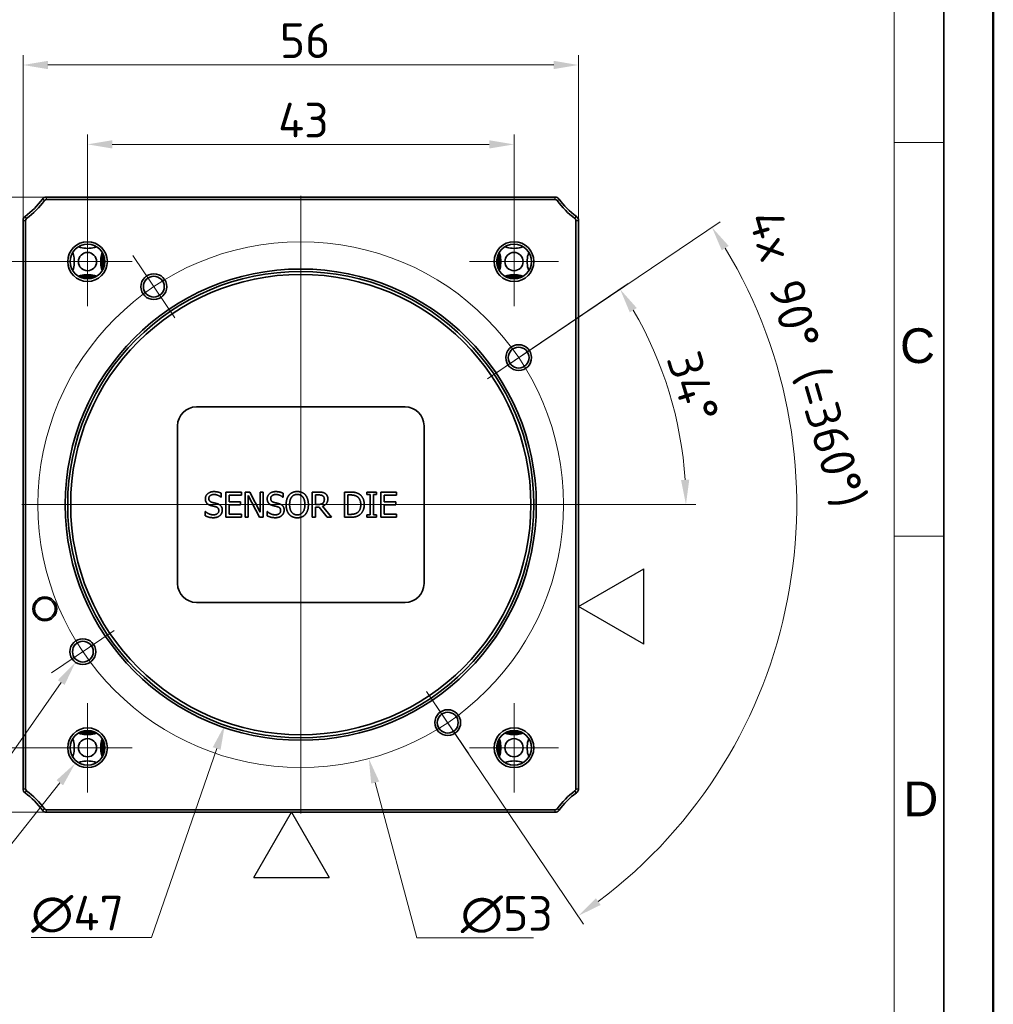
# Model space of a CAD drawing. Header units: millimetres. Extents: x 0 to 420, y 0 to 297.
# Tile 21 of 33: x 322 to 420, y 101 to 201. Entities that reach past the tile are written whole.
import ezdxf
from ezdxf.enums import TextEntityAlignment as Align

# ---------------------------------------------------------------- set-up
doc = ezdxf.new("R2010")
doc.units = ezdxf.units.MM
doc.layers.get('0').update_dxf_attribs({"lineweight": 25})
for name, color, linetype, lineweight in [('001', 7, 'Continuous', 50), ('Bemaßung (ISO)', 7, 'Continuous', 18), ('Mittellinie (ISO)', 7, 'Continuous', 18), ('Mittelpunktmarkierung (ISO)', 7, 'Continuous', 18), ('Rahmen (ISO)', 7, 'Continuous', 70), ('Sichtbar (ISO)', 7, 'Continuous', 35), ('Sichtbar schmal (ISO)', 7, 'Continuous', 25), ('Skizziergeometrie (ISO)', 7, 'Continuous', 25), ('Symbole(DIN) 2', 7, 'Continuous', 25)]:
    doc.layers.add(name, color=color, linetype=linetype, lineweight=lineweight)
doc.layers.add('Symbole(DIN)', color=3, linetype='Continuous', lineweight=25, true_color=0x00ff00)
doc.styles.add('Aktuell-DIN', font='arial.ttf')
doc.styles.add('Notiztext (DIN)', font='isocpeur.ttf')
doc.styles.add('Textstil35', font='arial.ttf')
doc.dimstyles.new('Standard (DIN)', dxfattribs={"dimtxt": 3.5, "dimasz": 2.5, "dimexe": 1, "dimexo": 0, "dimgap": 0.7, "dimtad": 1, "dimtoh": 1, "dimrnd": 1e-08, "dimtxsty": 'Notiztext (DIN)', "dimcen": 0.09, "dimdle": 10, "dimclrd": 256, "dimclre": 256, "dimclrt": 256, "dimazin": 2, "dimtfac": 0.514286, "dimtdec": 4, "dimtmove": 0, "dimatfit": 3, "dimfxl": 1, "dimtolj": 1, "dimlwd": -1, "dimlwe": -1, "dimarcsym": 0})

# ---------------------------------------------------------------- blocks, each defined once
blk = doc.blocks.new('Spezielle Angaben')
at = {"layer": 'Skizziergeometrie (ISO)'}
for p, q in [((0, 0), (6.582, 3.8)), ((6.582, -3.8), (6.582, 3.8)), ((6.582, -3.8), (0, 0))]:
    blk.add_line(p, q, dxfattribs=at)
at = {"layer": 'Symbole(DIN) 2', "color": 7, "style": 'Aktuell-DIN'}
blk.add_attdef('Angaben:', text='', height=3.5, dxfattribs=at).set_placement((10, 2.5), align=Align.TOP_LEFT)
at = {"layer": 'Symbole(DIN) 2', "color": 7, "style": 'Textstil35'}
blk.add_attdef('Position:', text='', height=2.5, dxfattribs=at).set_placement((2.5, 0), align=Align.MIDDLE_LEFT)
blk = doc.blocks.new('*D46')
at = {"layer": 'Bemaßung (ISO)', "transparency": 16777216}
for p, q in [((328.114, 136.855), (328.294, 136.855)), ((328.204, 136.765), (328.204, 136.945)), ((311.259, 112.705), (326.021, 133.744)), ((268.719, 112.705), (311.259, 112.705))]:
    blk.add_line(p, q, dxfattribs=at)
blk.add_solid([(325.68, 133.983), (326.362, 133.505), (327.457, 135.79)], dxfattribs=at)
at = {"layer": 'Defpoints', "color": 0, "transparency": 16777216}
for p in [(328.95, 137.919), (327.457, 135.79)]:
    blk.add_point(p, dxfattribs=at)
at = {"layer": 'Bemaßung (ISO)', "transparency": 16777216, "insert": (268.719, 117.955), "char_height": 3.5, "attachment_point": 1, "style": 'Notiztext (DIN)'}
blk.add_mtext('\\A1; 4x M2,5; 3,3 deep', dxfattribs=at)
blk = doc.blocks.new('*D47')
at = {"layer": 'Bemaßung (ISO)', "transparency": 16777216}
for p, q in [((328.583, 127.173), (328.763, 127.173)), ((328.673, 127.083), (328.673, 127.263)), ((309.88, 103.445), (325.879, 123.646)), ((270.663, 103.445), (309.88, 103.445))]:
    blk.add_line(p, q, dxfattribs=at)
blk.add_solid([(325.553, 123.904), (326.206, 123.387), (327.432, 125.605)], dxfattribs=at)
at = {"layer": 'Defpoints', "color": 0, "transparency": 16777216}
for p in [(329.915, 128.741), (327.432, 125.605)]:
    blk.add_point(p, dxfattribs=at)
at = {"layer": 'Bemaßung (ISO)', "transparency": 16777216, "insert": (270.663, 108.695), "char_height": 3.5, "attachment_point": 1, "style": 'Notiztext (DIN)'}
blk.add_mtext('\\A1; 4x M4; 6,3 deep', dxfattribs=at)
blk = doc.blocks.new('*D48')
at = {"layer": 'Bemaßung (ISO)', "transparency": 16777216}
for p, q in [((350.083, 151.673), (350.263, 151.673)), ((350.173, 151.583), (350.173, 151.763)), ((335.126, 108.054), (341.695, 127.095)), ((322.992, 108.054), (335.126, 108.054))]:
    blk.add_line(p, q, dxfattribs=at)
blk.add_solid([(341.301, 127.23), (342.089, 126.959), (342.51, 129.458)], dxfattribs=at)
at = {"layer": 'Defpoints', "color": 0, "transparency": 16777216}
for p in [(357.837, 173.889), (342.51, 129.458)]:
    blk.add_point(p, dxfattribs=at)
at = {"layer": 'Bemaßung (ISO)', "transparency": 16777216, "insert": (322.992, 112.254), "char_height": 3.5, "attachment_point": 1, "style": 'Notiztext (DIN)'}
blk.add_mtext('\\A1;∅47', dxfattribs=at)
blk = doc.blocks.new('*D49')
at = {"layer": 'Bemaßung (ISO)', "transparency": 16777216}
for p, q in [((350.083, 151.673), (350.263, 151.673)), ((350.173, 151.583), (350.173, 151.763)), ((361.871, 108.016), (357.679, 123.661)), ((373.655, 108.016), (361.871, 108.016))]:
    blk.add_line(p, q, dxfattribs=at)
blk.add_solid([(358.082, 123.769), (357.277, 123.554), (357.032, 126.076)], dxfattribs=at)
at = {"layer": 'Defpoints', "color": 0, "transparency": 16777216}
for p in [(343.315, 177.27), (357.032, 126.076)]:
    blk.add_point(p, dxfattribs=at)
at = {"layer": 'Bemaßung (ISO)', "transparency": 16777216, "insert": (366.305, 112.216), "char_height": 3.5, "attachment_point": 1, "style": 'Notiztext (DIN)'}
blk.add_mtext('\\A1;∅53', dxfattribs=at)
blk = doc.blocks.new('*D50')
at = {"layer": 'Bemaßung (ISO)', "transparency": 16777216}
for p, q in [((368.992, 164.367), (383.198, 173.949)), ((350.183, 151.673), (390.008, 151.673))]:
    blk.add_line(p, q, dxfattribs=at)
blk.add_arc((350.173, 151.673), 38.835, 3.68905, 30.31095, dxfattribs=at)
for points in [[(383.347, 171.051), (384.052, 171.495), (382.369, 173.389)], [(389.344, 154.185), (388.511, 154.159), (389.008, 151.673)]]:
    blk.add_solid(points, dxfattribs=at)
at = {"layer": 'Defpoints', "color": 0, "transparency": 16777216}
for p in [(368.992, 164.367), (388.251, 159.305), (350.173, 151.673), (350.183, 151.673)]:
    blk.add_point(p, dxfattribs=at)
at = {"layer": 'Bemaßung (ISO)', "transparency": 16777216, "insert": (390.356, 167.435), "char_height": 3.5, "attachment_point": 1, "rotation": 287, "style": 'Notiztext (DIN)'}
blk.add_mtext('\\A1;34°', dxfattribs=at)
blk = doc.blocks.new('*D51')
at = {"layer": 'Bemaßung (ISO)', "transparency": 16777216}
for p, q in [((368.992, 164.367), (392.454, 180.192)), ((362.867, 132.854), (378.692, 109.392))]:
    blk.add_line(p, q, dxfattribs=at)
blk.add_arc((350.173, 151.673), 50, 306.86509, 31.13491, dxfattribs=at)
for points in [[(392.62, 177.302), (393.322, 177.75), (391.625, 179.633)], [(380.412, 111.331), (379.928, 112.01), (378.133, 110.221)]]:
    blk.add_solid(points, dxfattribs=at)
at = {"layer": 'Defpoints', "color": 0, "transparency": 16777216}
for p in [(368.992, 164.367), (350.173, 151.673), (362.867, 132.854), (395.113, 129.755)]:
    blk.add_point(p, dxfattribs=at)
at = {"layer": 'Bemaßung (ISO)', "transparency": 16777216, "insert": (398.618, 181.655), "char_height": 3.5, "attachment_point": 1, "rotation": 286.25228, "style": 'Notiztext (DIN)'}
blk.add_mtext('\\A1;{4x }90°{ (=360°)}', dxfattribs=at)
blk = doc.blocks.new('*D52')
at = {"layer": 'Bemaßung (ISO)', "transparency": 16777216}
for p, q in [((324.533, 182.673), (307.423, 182.673)), ((308.423, 180.173), (308.423, 123.173)), ((324.533, 120.673), (307.423, 120.673))]:
    blk.add_line(p, q, dxfattribs=at)
for points in [[(308.007, 180.173), (308.84, 180.173), (308.423, 182.673)], [(308.007, 123.173), (308.84, 123.173), (308.423, 120.673)]]:
    blk.add_solid(points, dxfattribs=at)
at = {"layer": 'Defpoints', "color": 0, "transparency": 16777216}
for p in [(324.533, 182.673), (308.423, 120.673), (324.533, 120.673)]:
    blk.add_point(p, dxfattribs=at)
at = {"layer": 'Bemaßung (ISO)', "transparency": 16777216, "insert": (304.223, 149.563), "char_height": 3.5, "attachment_point": 1, "rotation": 90, "style": 'Notiztext (DIN)'}
blk.add_mtext('\\A1;62', dxfattribs=at)
blk = doc.blocks.new('*D53')
at = {"layer": 'Bemaßung (ISO)', "transparency": 16777216}
for p, q in [((322.173, 180.314), (322.173, 196.986)), ((378.173, 180.314), (378.173, 196.986)), ((324.673, 195.986), (375.673, 195.986))]:
    blk.add_line(p, q, dxfattribs=at)
for points in [[(324.673, 196.403), (324.673, 195.57), (322.173, 195.986)], [(375.673, 196.403), (375.673, 195.57), (378.173, 195.986)]]:
    blk.add_solid(points, dxfattribs=at)
at = {"layer": 'Defpoints', "color": 0, "transparency": 16777216}
for p in [(378.173, 195.986), (322.173, 180.314), (378.173, 180.314)]:
    blk.add_point(p, dxfattribs=at)
at = {"layer": 'Bemaßung (ISO)', "transparency": 16777216, "insert": (348.063, 200.186), "char_height": 3.5, "attachment_point": 1, "style": 'Notiztext (DIN)'}
blk.add_mtext('\\A1;56', dxfattribs=at)
blk = doc.blocks.new('*D54')
at = {"layer": 'Bemaßung (ISO)', "transparency": 16777216}
for p, q in [((328.673, 176.173), (315.423, 176.173)), ((316.423, 129.673), (316.423, 173.673)), ((328.673, 127.173), (315.423, 127.173))]:
    blk.add_line(p, q, dxfattribs=at)
for points in [[(316.007, 173.673), (316.84, 173.673), (316.423, 176.173)], [(316.007, 129.673), (316.84, 129.673), (316.423, 127.173)]]:
    blk.add_solid(points, dxfattribs=at)
at = {"layer": 'Defpoints', "color": 0, "transparency": 16777216}
for p in [(316.423, 176.173), (328.673, 176.173), (328.673, 127.173)]:
    blk.add_point(p, dxfattribs=at)
at = {"layer": 'Bemaßung (ISO)', "transparency": 16777216, "insert": (312.223, 149.388), "char_height": 3.5, "attachment_point": 1, "rotation": 90, "style": 'Notiztext (DIN)'}
blk.add_mtext('\\A1;49', dxfattribs=at)
blk = doc.blocks.new('*D55')
at = {"layer": 'Bemaßung (ISO)', "transparency": 16777216}
for p, q in [((328.673, 176.173), (328.673, 188.986)), ((371.673, 176.173), (371.673, 188.986)), ((331.173, 187.986), (369.173, 187.986))]:
    blk.add_line(p, q, dxfattribs=at)
for points in [[(331.173, 188.403), (331.173, 187.57), (328.673, 187.986)], [(369.173, 188.403), (369.173, 187.57), (371.673, 187.986)]]:
    blk.add_solid(points, dxfattribs=at)
at = {"layer": 'Defpoints', "color": 0, "transparency": 16777216}
for p in [(371.673, 187.986), (328.673, 176.173), (371.673, 176.173)]:
    blk.add_point(p, dxfattribs=at)
at = {"layer": 'Bemaßung (ISO)', "transparency": 16777216, "insert": (347.888, 192.186), "char_height": 3.5, "attachment_point": 1, "style": 'Notiztext (DIN)'}
blk.add_mtext('\\A1;43', dxfattribs=at)
blk = doc.blocks.new('Ränder Basler-A3')
at = {"layer": '001'}
blk.add_line((420, 297), (420, 0), dxfattribs=at)
at = {"layer": '001', "color": 7, "linetype": 'Continuous', "lineweight": 35}
blk.add_line((415, 292), (415, 5), dxfattribs=at)
at = {"layer": '001', "color": 7, "linetype": 'Continuous', "lineweight": 18}
blk.add_line((410, 287), (410, 5), dxfattribs=at)
at = {"layer": 'Rahmen (ISO)', "color": 7, "linetype": 'Continuous', "lineweight": 18}
for p, q in [((415, 188.164), (410, 188.164)), ((415, 148.5), (410, 148.5))]:
    blk.add_line(p, q, dxfattribs=at)
at = {"layer": 'Symbole(DIN)', "color": 250, "true_color": 0x3f3f3f, "char_height": 3.5, "attachment_point": 4, "style": 'Aktuell-DIN'}
for s, insert in [('\\fArial|b0|i0;C', (410.593, 167.671)), ('\\fArial|b0|i0;D', (410.922, 122.017))]:
    blk.add_mtext(s, dxfattribs=dict(at, insert=insert))

msp = doc.modelspace()

# ---------------------------------------------------------------- linework, layer by layer
at = {"layer": 'Mittellinie (ISO)', "linetype": 'Continuous'}
for p, q in [((350.1733, 120.5325), (350.1733, 182.814)), ((322.0326, 151.6733), (378.314, 151.6733))]:
    msp.add_line(p, q, dxfattribs=at)
msp.add_circle((350.1733, 151.6733), 26.5, dxfattribs=at)
at = {"layer": 'Mittelpunktmarkierung (ISO)', "linetype": 'Continuous'}
for p, q in [((328.6733, 180.6733), (328.6733, 171.6733)), ((371.6733, 180.6733), (371.6733, 171.6733)), ((333.2298, 176.7931), (337.4796, 170.4924)), ((333.1733, 176.1733), (324.1733, 176.1733)), ((376.1733, 176.1733), (367.1733, 176.1733)), ((368.9925, 164.3669), (375.2931, 168.6168)), ((331.3542, 138.9796), (325.0535, 134.7297)), ((362.867, 132.8541), (367.1168, 126.5534)), ((328.6733, 131.6733), (328.6733, 122.6733)), ((371.6733, 131.6733), (371.6733, 122.6733)), ((333.1733, 127.1733), (324.1733, 127.1733)), ((376.1733, 127.1733), (367.1733, 127.1733))]:
    msp.add_line(p, q, dxfattribs=at)
at = {"layer": 'Sichtbar (ISO)'}
for p, q in [((324.5326, 182.6733), (375.814, 182.6733)), ((375.814, 182.4233), (324.5326, 182.4233)), ((322.1733, 123.0325), (322.1733, 180.314)), ((322.4233, 180.314), (322.4233, 123.0325)), ((377.9233, 123.0325), (377.9233, 180.314)), ((378.1733, 180.314), (378.1733, 123.0325)), ((330.1733, 177.0746), (330.1733, 175.2719)), ((370.1733, 175.2719), (370.1733, 177.0746)), ((329.5747, 174.6733), (327.7719, 174.6733)), ((372.5747, 174.6733), (370.7719, 174.6733)), ((339.6483, 161.5233), (360.6983, 161.5233)), ((337.7483, 143.7233), (337.7483, 159.6233)), ((362.5983, 159.6233), (362.5983, 143.7233)), ((342.6037, 152.9433), (344.1928, 152.9433)), ((342.6037, 150.4033), (342.6037, 152.9433)), ((344.1928, 152.9433), (344.1928, 152.6427)), ((344.5633, 152.9433), (345.0429, 152.9433)), ((344.5633, 150.4033), (344.5633, 152.9433)), ((345.0429, 152.9433), (346.0659, 150.9323)), ((346.0659, 152.9433), (346.3808, 152.9433)), ((346.0659, 150.9323), (346.0659, 152.9433)), ((346.3808, 152.9433), (346.3808, 150.4033)), ((351.3126, 152.9433), (351.9672, 152.9433)), ((351.3126, 150.4033), (351.3126, 152.9433)), ((354.571, 152.9433), (355.1494, 152.9433)), ((354.571, 150.4033), (354.571, 152.9433)), ((356.8413, 152.9433), (357.8252, 152.9433)), ((356.8413, 152.6839), (356.8413, 152.9433)), ((357.8252, 152.9433), (357.8252, 152.6839)), ((358.2431, 152.9433), (359.8321, 152.9433)), ((358.2431, 150.4033), (358.2431, 152.9433)), ((359.8321, 152.9433), (359.8321, 152.6427)), ((342.1612, 152.4204), (342.1365, 152.4204)), ((342.1612, 152.8239), (342.1612, 152.4204)), ((342.9413, 152.6427), (342.9413, 151.947)), ((344.1928, 152.6427), (342.9413, 152.6427)), ((342.9413, 151.947), (344.1084, 151.947)), ((344.1084, 151.947), (344.1084, 151.6465)), ((344.8782, 152.5933), (344.8782, 150.4033)), ((346.0021, 150.4033), (344.8782, 152.5933)), ((348.398, 152.4204), (348.3733, 152.4204)), ((348.398, 152.8239), (348.398, 152.4204)), ((351.9857, 152.651), (351.6502, 152.651)), ((351.6502, 152.651), (351.6502, 151.6959)), ((355.1658, 152.651), (354.9085, 152.651)), ((354.9085, 152.651), (354.9085, 150.6955)), ((357.1645, 152.6839), (356.8413, 152.6839)), ((357.1645, 150.6626), (357.1645, 152.6839)), ((357.502, 152.6839), (357.502, 150.6626)), ((357.8252, 152.6839), (357.502, 152.6839)), ((358.5806, 152.6427), (358.5806, 151.947)), ((359.8321, 152.6427), (358.5806, 152.6427)), ((358.5806, 151.947), (359.7477, 151.947)), ((359.7477, 151.947), (359.7477, 151.6465)), ((340.533, 150.9796), (340.5577, 150.9796)), ((340.533, 150.5556), (340.533, 150.9796)), ((342.9413, 151.6465), (342.9413, 150.7038)), ((344.1084, 151.6465), (342.9413, 151.6465)), ((346.7698, 150.9796), (346.7945, 150.9796)), ((346.7698, 150.5556), (346.7698, 150.9796)), ((351.6502, 151.6959), (351.9466, 151.6959)), ((351.6502, 151.4139), (351.6502, 150.4033)), ((352.0371, 151.4139), (351.6502, 151.4139)), ((352.8399, 150.4033), (352.0371, 151.4139)), ((352.3747, 151.5086), (353.2783, 150.4033)), ((358.5806, 151.6465), (358.5806, 150.7038)), ((359.7477, 151.6465), (358.5806, 151.6465)), ((344.1928, 150.4033), (342.6037, 150.4033)), ((342.9413, 150.7038), (344.1928, 150.7038)), ((344.1928, 150.7038), (344.1928, 150.4033)), ((344.8782, 150.4033), (344.5633, 150.4033)), ((346.3808, 150.4033), (346.0021, 150.4033)), ((351.6502, 150.4033), (351.3126, 150.4033)), ((353.2783, 150.4033), (352.8399, 150.4033)), ((355.1555, 150.4033), (354.571, 150.4033)), ((354.9085, 150.6955), (355.1658, 150.6955)), ((356.8413, 150.6626), (357.1645, 150.6626)), ((356.8413, 150.4033), (356.8413, 150.6626)), ((357.8252, 150.4033), (356.8413, 150.4033)), ((357.502, 150.6626), (357.8252, 150.6626)), ((357.8252, 150.6626), (357.8252, 150.4033)), ((359.8321, 150.4033), (358.2431, 150.4033)), ((358.5806, 150.7038), (359.8321, 150.7038)), ((359.8321, 150.7038), (359.8321, 150.4033)), ((360.6983, 141.8233), (339.6483, 141.8233)), ((327.7719, 128.6733), (329.5747, 128.6733)), ((330.1733, 128.0746), (330.1733, 126.2719)), ((370.1733, 126.2719), (370.1733, 128.0746)), ((370.7719, 128.6733), (372.5747, 128.6733)), ((324.5326, 120.9233), (375.814, 120.9233)), ((375.814, 120.6733), (324.5326, 120.6733))]:
    msp.add_line(p, q, dxfattribs=at)
for centre, radius in [((328.6733, 176.1733), 2), ((328.6733, 176.1733), 1.75), ((371.6733, 176.1733), 2), ((371.6733, 176.1733), 1.75), ((328.6733, 176.1733), 0.9179), ((371.6733, 176.1733), 0.9179), ((350.1733, 151.6733), 23.75), ((350.1733, 151.6733), 23.5), ((350.1733, 151.6733), 23.2), ((335.3547, 173.6428), 1.3), ((335.3547, 173.6428), 1.05), ((372.1428, 166.4919), 1.3), ((372.1428, 166.4919), 1.05), ((324.3733, 141.1733), 1.2), ((324.3733, 141.1733), 1.05), ((328.2038, 136.8546), 1.3), ((328.2038, 136.8546), 1.05), ((364.9919, 129.7038), 1.3), ((364.9919, 129.7038), 1.05), ((328.6733, 127.1733), 2), ((371.6733, 127.1733), 2), ((328.6733, 127.1733), 1.75), ((328.6733, 127.1733), 0.9179), ((371.6733, 127.1733), 1.75), ((371.6733, 127.1733), 0.9179)]:
    msp.add_circle(centre, radius, dxfattribs=at)
for centre, radius, start, end in [((324.5326, 182.1733), 0.5, 90, 143.793467), ((375.814, 182.1733), 0.5, 36.206533, 90), ((317.5933, 187.2533), 8.1, 306.206533, 323.793467), ((317.5933, 187.2533), 8.35, 306.206533, 323.793467), ((324.5326, 182.1733), 0.25, 90, 143.793467), ((375.814, 182.1733), 0.25, 36.206533, 90), ((382.7533, 187.2533), 8.35, 216.206533, 233.793467), ((382.7533, 187.2533), 8.1, 216.206533, 233.793467), ((322.6733, 180.314), 0.5, 126.206533, 180), ((377.6733, 180.314), 0.5, 0, 53.793467), ((322.6733, 180.314), 0.25, 126.206533, 180), ((377.6733, 180.314), 0.25, 0, 53.793467), ((339.6483, 159.6233), 1.9, 90, 180), ((360.6983, 159.6233), 1.9, 0, 90), ((339.6483, 143.7233), 1.9, 180, 270), ((360.6983, 143.7233), 1.9, 270, 0), ((322.6733, 123.0325), 0.5, 180, 233.793467), ((317.5933, 116.0933), 8.1, 36.206533, 53.793467), ((322.6733, 123.0325), 0.25, 180, 233.793467), ((317.5933, 116.0933), 8.35, 36.206533, 53.793467), ((382.7533, 116.0933), 8.35, 126.206533, 143.793467), ((382.7533, 116.0933), 8.1, 126.206533, 143.793467), ((377.6733, 123.0325), 0.25, 306.206533, 0), ((377.6733, 123.0325), 0.5, 306.206533, 0), ((324.5326, 121.1733), 0.5, 216.206533, 270), ((324.5326, 121.1733), 0.25, 216.206533, 270), ((375.814, 121.1733), 0.25, 270, 323.793467), ((375.814, 121.1733), 0.5, 270, 323.793467)]:
    msp.add_arc(centre, radius, start, end, dxfattribs=at)
for points, knots in [([(327.7719, 177.6733), (327.8374, 177.6362), (327.9073, 177.607), (328.1788, 177.5226), (328.4456, 177.5072), (328.901, 177.5072), (329.1678, 177.5226), (329.4393, 177.607), (329.5093, 177.6362), (329.5747, 177.6733)], [0.05648451, 0.05648451, 0.05648451, 0.05648451, 0.08048387, 0.08048387, 0.14879923, 0.14879923, 0.21711458, 0.21711458, 0.24111394, 0.24111394, 0.24111394, 0.24111394]), ([(370.7719, 177.6733), (370.8374, 177.6362), (370.9073, 177.607), (371.1788, 177.5226), (371.4456, 177.5072), (371.901, 177.5072), (372.1678, 177.5226), (372.4393, 177.607), (372.5093, 177.6362), (372.5747, 177.6733)], [0.05648451, 0.05648451, 0.05648451, 0.05648451, 0.08048387, 0.08048387, 0.14879923, 0.14879923, 0.21711458, 0.21711458, 0.24111394, 0.24111394, 0.24111394, 0.24111394]), ([(327.1733, 177.0746), (327.2103, 177.0092), (327.2396, 176.9393), (327.324, 176.6678), (327.3394, 176.401), (327.3394, 175.9455), (327.324, 175.6788), (327.2396, 175.4072), (327.2103, 175.3373), (327.1733, 175.2719)], [1.37305168, 1.37305168, 1.37305168, 1.37305168, 1.39705104, 1.39705104, 1.4653664, 1.4653664, 1.53368176, 1.53368176, 1.55768112, 1.55768112, 1.55768112, 1.55768112]), ([(330.1733, 175.2719), (330.1368, 175.3376), (330.107, 175.4072), (330.0226, 175.6788), (330.0072, 175.9455), (330.0072, 176.401), (330.0226, 176.6678), (330.107, 176.9393), (330.1368, 177.0089), (330.1733, 177.0746)], [0.05648451, 0.05648451, 0.05648451, 0.05648451, 0.08048387, 0.08048387, 0.14879923, 0.14879923, 0.21711458, 0.21711458, 0.24111394, 0.24111394, 0.24111394, 0.24111394]), ([(330.1733, 177.0746), (330.2343, 176.7729), (330.2671, 176.4638), (330.2671, 175.8827), (330.2343, 175.5736), (330.1733, 175.2719)], [-2.36016481, -2.36016481, -2.36016481, -2.36016481, -2.27299021, -2.27299021, -2.18581561, -2.18581561, -2.18581561, -2.18581561]), ([(370.1733, 177.0746), (370.1123, 176.7729), (370.0795, 176.4638), (370.0795, 175.8827), (370.1123, 175.5736), (370.1733, 175.2719)], [-2.36016481, -2.36016481, -2.36016481, -2.36016481, -2.27299021, -2.27299021, -2.18581561, -2.18581561, -2.18581561, -2.18581561]), ([(370.1733, 175.2719), (370.2099, 175.3376), (370.2396, 175.4072), (370.324, 175.6788), (370.3394, 175.9455), (370.3394, 176.401), (370.324, 176.6678), (370.2396, 176.9393), (370.2099, 177.0089), (370.1733, 177.0746)], [-0.24111394, -0.24111394, -0.24111394, -0.24111394, -0.21711458, -0.21711458, -0.14879923, -0.14879923, -0.08048387, -0.08048387, -0.05648451, -0.05648451, -0.05648451, -0.05648451]), ([(373.1733, 177.0746), (373.1363, 177.0092), (373.107, 176.9393), (373.0226, 176.6678), (373.0072, 176.401), (373.0072, 175.9455), (373.0226, 175.6788), (373.107, 175.4072), (373.1363, 175.3373), (373.1733, 175.2719)], [0.05648451, 0.05648451, 0.05648451, 0.05648451, 0.08048387, 0.08048387, 0.14879923, 0.14879923, 0.21711458, 0.21711458, 0.24111394, 0.24111394, 0.24111394, 0.24111394]), ([(329.5747, 174.6733), (329.5089, 174.7098), (329.4393, 174.7395), (329.1678, 174.8239), (328.901, 174.8393), (328.4456, 174.8393), (328.1788, 174.8239), (327.9073, 174.7395), (327.8377, 174.7098), (327.7719, 174.6733)], [-0.24111394, -0.24111394, -0.24111394, -0.24111394, -0.21711458, -0.21711458, -0.14879923, -0.14879923, -0.08048387, -0.08048387, -0.05648451, -0.05648451, -0.05648451, -0.05648451]), ([(327.7719, 174.6733), (327.9419, 174.6391), (328.1114, 174.6132), (328.5187, 174.5754), (328.7859, 174.5729), (329.2288, 174.6118), (329.4066, 174.6392), (329.5747, 174.6733)], [2.17447474, 2.17447474, 2.17447474, 2.17447474, 2.22443004, 2.22443004, 2.29770463, 2.29770463, 2.34770383, 2.34770383, 2.34770383, 2.34770383]), ([(372.5747, 174.6733), (372.5089, 174.7098), (372.4393, 174.7395), (372.1678, 174.8239), (371.901, 174.8393), (371.4456, 174.8393), (371.1788, 174.8239), (370.9073, 174.7395), (370.8377, 174.7098), (370.7719, 174.6733)], [-0.24111394, -0.24111394, -0.24111394, -0.24111394, -0.21711458, -0.21711458, -0.14879923, -0.14879923, -0.08048387, -0.08048387, -0.05648451, -0.05648451, -0.05648451, -0.05648451]), ([(370.7719, 174.6733), (370.9419, 174.6391), (371.1114, 174.6132), (371.5187, 174.5754), (371.7859, 174.5729), (372.2288, 174.6118), (372.4066, 174.6392), (372.5747, 174.6733)], [-2.33404663, -2.33404663, -2.33404663, -2.33404663, -2.28409132, -2.28409132, -2.21081674, -2.21081674, -2.16081753, -2.16081753, -2.16081753, -2.16081753]), ([(327.1733, 128.0746), (327.2103, 128.0092), (327.2396, 127.9393), (327.324, 127.6678), (327.3394, 127.401), (327.3394, 126.9455), (327.324, 126.6788), (327.2396, 126.4072), (327.2103, 126.3373), (327.1733, 126.2719)], [-0.24111394, -0.24111394, -0.24111394, -0.24111394, -0.21711458, -0.21711458, -0.14879923, -0.14879923, -0.08048387, -0.08048387, -0.05648451, -0.05648451, -0.05648451, -0.05648451]), ([(327.7719, 128.6733), (328.0737, 128.7343), (328.3827, 128.7671), (328.9639, 128.7671), (329.273, 128.7343), (329.5747, 128.6733)], [-2.36016481, -2.36016481, -2.36016481, -2.36016481, -2.27299021, -2.27299021, -2.18581561, -2.18581561, -2.18581561, -2.18581561]), ([(329.5747, 128.6733), (329.5089, 128.6367), (329.4393, 128.607), (329.1678, 128.5226), (328.901, 128.5072), (328.4456, 128.5072), (328.1788, 128.5226), (327.9073, 128.607), (327.8377, 128.6367), (327.7719, 128.6733)], [0.05648451, 0.05648451, 0.05648451, 0.05648451, 0.08048387, 0.08048387, 0.14879923, 0.14879923, 0.21711458, 0.21711458, 0.24111394, 0.24111394, 0.24111394, 0.24111394]), ([(330.1733, 126.2719), (330.1368, 126.3376), (330.107, 126.4072), (330.0226, 126.6788), (330.0072, 126.9455), (330.0072, 127.401), (330.0226, 127.6678), (330.107, 127.9393), (330.1368, 128.0089), (330.1733, 128.0746)], [0.05648451, 0.05648451, 0.05648451, 0.05648451, 0.08048387, 0.08048387, 0.14879923, 0.14879923, 0.21711458, 0.21711458, 0.24111394, 0.24111394, 0.24111394, 0.24111394]), ([(330.1733, 128.0746), (330.2343, 127.7729), (330.2671, 127.4638), (330.2671, 126.8827), (330.2343, 126.5736), (330.1733, 126.2719)], [2.18581561, 2.18581561, 2.18581561, 2.18581561, 2.27299021, 2.27299021, 2.36016481, 2.36016481, 2.36016481, 2.36016481]), ([(370.1733, 128.0746), (370.1391, 127.9046), (370.1132, 127.7351), (370.0755, 127.3278), (370.0729, 127.0606), (370.1118, 126.6177), (370.1393, 126.4399), (370.1733, 126.2719)], [2.17447474, 2.17447474, 2.17447474, 2.17447474, 2.22443004, 2.22443004, 2.29770463, 2.29770463, 2.34770383, 2.34770383, 2.34770383, 2.34770383]), ([(370.1733, 126.2719), (370.2099, 126.3376), (370.2396, 126.4072), (370.324, 126.6788), (370.3394, 126.9455), (370.3394, 127.401), (370.324, 127.6678), (370.2396, 127.9393), (370.2099, 128.0089), (370.1733, 128.0746)], [-0.24111394, -0.24111394, -0.24111394, -0.24111394, -0.21711458, -0.21711458, -0.14879923, -0.14879923, -0.08048387, -0.08048387, -0.05648451, -0.05648451, -0.05648451, -0.05648451]), ([(370.7719, 128.6733), (371.0737, 128.7343), (371.3827, 128.7671), (371.9639, 128.7671), (372.273, 128.7343), (372.5747, 128.6733)], [-2.36016481, -2.36016481, -2.36016481, -2.36016481, -2.27299021, -2.27299021, -2.18581561, -2.18581561, -2.18581561, -2.18581561]), ([(372.5747, 128.6733), (372.5089, 128.6367), (372.4393, 128.607), (372.1678, 128.5226), (371.901, 128.5072), (371.4456, 128.5072), (371.1788, 128.5226), (370.9073, 128.607), (370.8377, 128.6367), (370.7719, 128.6733)], [0.05648451, 0.05648451, 0.05648451, 0.05648451, 0.08048387, 0.08048387, 0.14879923, 0.14879923, 0.21711458, 0.21711458, 0.24111394, 0.24111394, 0.24111394, 0.24111394]), ([(373.1733, 128.0746), (373.1363, 128.0092), (373.107, 127.9393), (373.0226, 127.6678), (373.0072, 127.401), (373.0072, 126.9455), (373.0226, 126.6788), (373.107, 126.4072), (373.1363, 126.3373), (373.1733, 126.2719)], [0.05648451, 0.05648451, 0.05648451, 0.05648451, 0.08048387, 0.08048387, 0.14879923, 0.14879923, 0.21711458, 0.21711458, 0.24111394, 0.24111394, 0.24111394, 0.24111394]), ([(327.7719, 125.6733), (327.8374, 125.7103), (327.9073, 125.7395), (328.1788, 125.8239), (328.4456, 125.8393), (328.901, 125.8393), (329.1678, 125.8239), (329.4393, 125.7395), (329.5093, 125.7103), (329.5747, 125.6733)], [1.37305168, 1.37305168, 1.37305168, 1.37305168, 1.39705104, 1.39705104, 1.4653664, 1.4653664, 1.53368176, 1.53368176, 1.55768112, 1.55768112, 1.55768112, 1.55768112]), ([(370.7719, 125.6733), (370.8374, 125.7103), (370.9073, 125.7395), (371.1788, 125.8239), (371.4456, 125.8393), (371.901, 125.8393), (372.1678, 125.8239), (372.4393, 125.7395), (372.5093, 125.7103), (372.5747, 125.6733)], [1.37305168, 1.37305168, 1.37305168, 1.37305168, 1.39705104, 1.39705104, 1.4653664, 1.4653664, 1.53368176, 1.53368176, 1.55768112, 1.55768112, 1.55768112, 1.55768112])]:
    msp.add_open_spline(points, degree=3, knots=knots, dxfattribs=at)
for points in [[(340.5516, 152.2619), (340.5516, 152.5707), (341.0332, 152.9885), (341.4058, 152.9885)], [(341.4058, 152.9885), (341.6198, 152.9885), (341.9986, 152.9041), (342.1612, 152.8239)], [(346.7884, 152.2619), (346.7884, 152.5707), (347.27, 152.9885), (347.6426, 152.9885)], [(347.6426, 152.9885), (347.8566, 152.9885), (348.2354, 152.9041), (348.398, 152.8239)], [(349.0011, 152.653), (349.1493, 152.8218), (349.563, 152.9968), (349.8182, 152.9968)], [(349.8182, 152.9968), (350.0776, 152.9968), (350.4934, 152.8156), (350.6375, 152.653)], [(351.9672, 152.9433), (352.1853, 152.9433), (352.4797, 152.8959), (352.6135, 152.8095)], [(355.1494, 152.9433), (355.5075, 152.9433), (355.9151, 152.8362), (356.0591, 152.7415)], [(340.7162, 151.8029), (340.638, 151.8873), (340.5516, 152.1137), (340.5516, 152.2619)], [(341.4284, 152.6963), (341.1938, 152.6963), (340.9035, 152.476), (340.9035, 152.2969)], [(340.9035, 152.2969), (340.9035, 152.1364), (341.0744, 151.945), (341.2349, 151.9017)], [(341.2349, 151.9017), (341.342, 151.8729), (341.6528, 151.7988), (341.7557, 151.7679)], [(342.1365, 152.4204), (342.015, 152.5316), (341.6363, 152.6963), (341.4284, 152.6963)], [(346.953, 151.8029), (346.8748, 151.8873), (346.7884, 152.1137), (346.7884, 152.2619)], [(347.6652, 152.6963), (347.4306, 152.6963), (347.1403, 152.476), (347.1403, 152.2969)], [(347.1403, 152.2969), (347.1403, 152.1364), (347.3112, 151.945), (347.4717, 151.9017)], [(347.4717, 151.9017), (347.5788, 151.8729), (347.8896, 151.7988), (347.9925, 151.7679)], [(348.3733, 152.4204), (348.2518, 152.5316), (347.8731, 152.6963), (347.6652, 152.6963)], [(348.6964, 151.6733), (348.6964, 151.9923), (348.8549, 152.4781), (349.0011, 152.653)], [(349.2563, 152.441), (349.1555, 152.3113), (349.0484, 151.9203), (349.0484, 151.6733)], [(349.8203, 152.7045), (349.6371, 152.7045), (349.3613, 152.5769), (349.2563, 152.441)], [(350.3822, 152.441), (350.2814, 152.5728), (349.9973, 152.7045), (349.8203, 152.7045)], [(350.5901, 151.6733), (350.5901, 151.9244), (350.481, 152.3134), (350.3822, 152.441)], [(350.6375, 152.653), (350.7815, 152.4842), (350.9421, 151.9902), (350.9421, 151.6733)], [(352.3891, 152.5645), (352.3171, 152.6119), (352.1256, 152.651), (351.9857, 152.651)], [(352.9016, 152.2537), (352.9016, 151.9758), (352.6176, 151.5992), (352.3747, 151.5086)], [(352.5497, 152.227), (352.5497, 152.3381), (352.4714, 152.5089), (352.3891, 152.5645)], [(352.4056, 151.8276), (352.4797, 151.8976), (352.5497, 152.0952), (352.5497, 152.227)], [(352.6135, 152.8095), (352.7473, 152.723), (352.9016, 152.4534), (352.9016, 152.2537)], [(355.8368, 152.4987), (355.701, 152.5789), (355.3943, 152.651), (355.1658, 152.651)], [(356.2218, 151.6753), (356.2218, 151.9676), (356.0283, 152.3813), (355.8368, 152.4987)], [(356.0591, 152.7415), (356.3041, 152.5789), (356.5737, 152.0417), (356.5737, 151.6712)], [(340.5577, 150.9796), (340.7245, 150.8232), (341.1464, 150.6503), (341.342, 150.6503)], [(341.1361, 151.5786), (341.0044, 151.6136), (340.7965, 151.7185), (340.7162, 151.8029)], [(341.5951, 151.4633), (341.4778, 151.4962), (341.2823, 151.5415), (341.1361, 151.5786)], [(341.342, 150.6503), (341.6219, 150.6503), (341.908, 150.8829), (341.908, 151.0743)], [(341.908, 151.0743), (341.908, 151.2266), (341.7578, 151.416), (341.5951, 151.4633)], [(341.7557, 151.7679), (342.0171, 151.6877), (342.26, 151.3645), (342.26, 151.1278)], [(342.26, 151.1278), (342.26, 150.9775), (342.1385, 150.6894), (342.0295, 150.5885)], [(346.7945, 150.9796), (346.9613, 150.8232), (347.3832, 150.6503), (347.5788, 150.6503)], [(347.3729, 151.5786), (347.2412, 151.6136), (347.0333, 151.7185), (346.953, 151.8029)], [(347.8319, 151.4633), (347.7146, 151.4962), (347.5191, 151.5415), (347.3729, 151.5786)], [(347.5788, 150.6503), (347.8587, 150.6503), (348.1448, 150.8829), (348.1448, 151.0743)], [(348.1448, 151.0743), (348.1448, 151.2266), (347.9945, 151.416), (347.8319, 151.4633)], [(347.9925, 151.7679), (348.2539, 151.6877), (348.4968, 151.3645), (348.4968, 151.1278)], [(348.4968, 151.1278), (348.4968, 150.9775), (348.3753, 150.6894), (348.2662, 150.5885)], [(348.999, 150.6955), (348.8529, 150.8643), (348.6964, 151.3604), (348.6964, 151.6733)], [(349.0484, 151.6733), (349.0484, 151.1731), (349.4683, 150.642), (349.8203, 150.642)], [(349.8203, 150.642), (350.1723, 150.642), (350.5901, 151.1731), (350.5901, 151.6733)], [(350.9421, 151.6733), (350.9421, 151.3645), (350.7857, 150.8643), (350.6375, 150.6955)], [(351.9466, 151.6959), (352.0927, 151.6959), (352.3253, 151.7474), (352.4056, 151.8276)], [(355.1658, 150.6955), (355.3902, 150.6955), (355.7298, 150.7676), (355.8677, 150.8643)], [(355.8677, 150.8643), (356.0447, 150.9837), (356.2218, 151.3789), (356.2218, 151.6753)], [(356.5737, 151.6712), (356.5737, 151.3233), (356.2917, 150.7635), (356.055, 150.607)], [(341.3667, 150.358), (341.0908, 150.358), (340.7039, 150.4732), (340.533, 150.5556)], [(342.0295, 150.5885), (341.908, 150.4774), (341.5993, 150.358), (341.3667, 150.358)], [(347.6035, 150.358), (347.3276, 150.358), (346.9407, 150.4732), (346.7698, 150.5556)], [(348.2662, 150.5885), (348.1448, 150.4774), (347.8361, 150.358), (347.6035, 150.358)], [(349.8182, 150.3497), (349.5609, 150.3497), (349.1493, 150.5247), (348.999, 150.6955)], [(350.6375, 150.6955), (350.481, 150.5185), (350.0673, 150.3497), (349.8182, 150.3497)], [(356.055, 150.607), (355.8615, 150.4856), (355.4643, 150.4033), (355.1555, 150.4033)]]:
    msp.add_open_spline(points, degree=2, dxfattribs=at)
at = {"layer": 'Sichtbar schmal (ISO)'}
for p, q in [((324.5326, 182.4233), (324.5326, 182.6733)), ((375.814, 182.4233), (375.814, 182.6733)), ((324.3309, 182.3209), (324.1291, 182.4686)), ((376.0157, 182.3209), (376.2175, 182.4686)), ((322.5256, 180.5157), (322.378, 180.7174)), ((377.821, 180.5157), (377.9687, 180.7174)), ((322.1733, 180.314), (322.4233, 180.314)), ((377.9233, 180.314), (378.1733, 180.314)), ((322.1733, 123.0325), (322.4233, 123.0325)), ((322.378, 122.6291), (322.5256, 122.8308)), ((377.9687, 122.6291), (377.821, 122.8308)), ((377.9233, 123.0325), (378.1733, 123.0325)), ((324.1291, 120.8779), (324.3309, 121.0256)), ((324.5326, 120.6733), (324.5326, 120.9233)), ((375.814, 120.6733), (375.814, 120.9233)), ((376.2175, 120.8779), (376.0157, 121.0256))]:
    msp.add_line(p, q, dxfattribs=at)

# ---------------------------------------------------------------- block references
for name, p in [('Ränder Basler-A3', (0, 0)), ('Spezielle Angaben', (378.1733, 141.4086))]:
    msp.add_blockref(name, p)
at = {"rotation": 270}
msp.add_blockref('Spezielle Angaben', (349.2281, 120.6733), dxfattribs=at)

# ---------------------------------------------------------------- dimensions: what is measured, and where the dimension line sits
at = {"layer": 'Bemaßung (ISO)'}
dim = msp.add_linear_dim(base=(378.1733, 195.9863), p1=(322.1733, 180.314), p2=(378.1733, 180.314), dimstyle='Standard (DIN)', override={"dimtoh": 0, "dimdec": 2, "dimtp": 0, "dimtm": 0, "dimtdec": 4, "dimtofl": 0, "dimatfit": 1}, dxfattribs=at)
dim.commit()
dim.dimension.update_dxf_attribs({"geometry": '*D53', "text_midpoint": (350.1633, 195.9863), "dimtype": 160})
for base, p1, p2, angle, picture, middle in [((371.6733, 187.9863), (328.6733, 176.1733), (371.6733, 176.1733), 180, '*D55', (350.1633, 187.9863)), ((308.4233, 120.6733), (324.5326, 182.6733), (324.5326, 120.6733), 270, '*D52', (308.4233, 151.6633)), ((316.4233, 176.1733), (328.6733, 127.1733), (328.6733, 176.1733), 90, '*D54', (316.4233, 151.6633))]:
    dim = msp.add_linear_dim(base=base, p1=p1, p2=p2, angle=angle, dimstyle='Standard (DIN)', override={"dimtoh": 0, "dimdec": 2, "dimtp": 0, "dimtm": 0, "dimtdec": 4, "dimtofl": 0, "dimatfit": 1}, dxfattribs=at)
    dim.commit()
    dim.dimension.update_dxf_attribs({"geometry": picture, "text_midpoint": middle, "dimtype": 160})
dim = msp.add_angular_dim_3p(base=(395.113, 129.7547), center=(350.1733, 151.6733), p1=(362.867, 132.8541), p2=(368.9925, 164.3669), text='{4x }<>{ (=360°)}', dimstyle='Standard (DIN)', override={"dimtoh": 0, "dimadec": 2, "dimtp": 0, "dimtm": 0, "dimtdec": 4}, dxfattribs=at)
dim.commit()
dim.dimension.update_dxf_attribs({"geometry": '*D51', "text_midpoint": (398.1752, 165.6666), "dimtype": 165})
for p1, p2, picture, middle in [((343.3146, 177.2703), (357.032, 126.0762), '*D49', (369.9803, 108.0165)), ((357.8367, 173.8886), (342.5099, 129.4579), '*D48', (326.8419, 108.0537))]:
    dim = msp.add_diameter_dim_2p(p1=p1, p2=p2, dimstyle='Standard (DIN)', override={"dimtih": 1, "dimdec": 2, "dimlfac": 1, "dimtp": 0, "dimtm": 0, "dimtdec": 4, "dimtofl": 0}, dxfattribs=at)
    dim.commit()
    dim.dimension.update_dxf_attribs({"geometry": picture, "text_midpoint": middle, "dimtype": 163})
dim = msp.add_angular_dim_3p(base=(388.251, 159.305), center=(350.1733, 151.6733), p1=(350.1833, 151.6733), p2=(368.9925, 164.3669), dimstyle='Standard (DIN)', override={"dimtoh": 0, "dimadec": 2, "dimtp": 0, "dimtm": 0, "dimtdec": 4}, dxfattribs=at)
dim.commit()
dim.dimension.update_dxf_attribs({"geometry": '*D50', "text_midpoint": (387.3114, 163.0275), "dimtype": 165})
for p1, p2, text, picture, middle in [((328.9505, 137.9188), (327.4571, 135.7905), ' 4x M2,5; 3,3 deep', '*D46', (288.5813, 112.7045)), ((329.9151, 128.7411), (327.4315, 125.6055), ' 4x M4; 6,3 deep', '*D47', (288.863, 103.4452))]:
    dim = msp.add_diameter_dim_2p(p1=p1, p2=p2, text=text, dimstyle='Standard (DIN)', override={"dimtih": 1, "dimdec": 2, "dimlfac": 1, "dimtp": 0, "dimtm": 0, "dimtdec": 4, "dimtofl": 0}, dxfattribs=at)
    dim.commit()
    dim.dimension.update_dxf_attribs({"geometry": picture, "text_midpoint": middle, "dimtype": 163})

doc.saveas('drawing.dxf')
